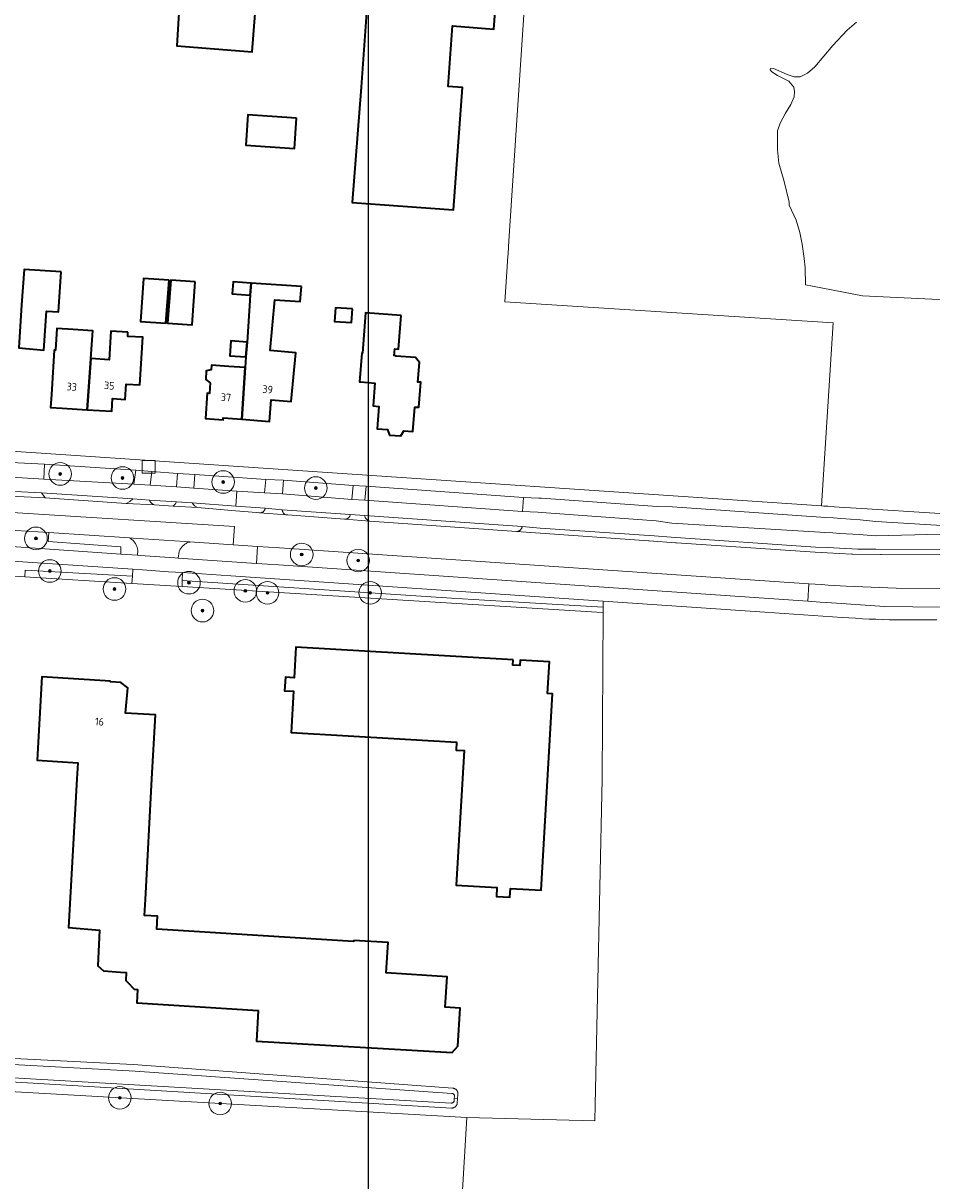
# Model space of a CAD drawing. Extents: x 154222 to 160093, y 456746 to 462495.
# Tile 32 of 254: x 157283 to 157444, y 460929 to 461134. Entities that reach past the tile are written whole.
import ezdxf
from ezdxf.enums import TextEntityAlignment as Align

# ---------------------------------------------------------------- set-up
doc = ezdxf.new("R2010")
doc.units = 0
doc.header["$LTSCALE"] = 0.75
doc.layers.get('0').update_dxf_attribs({"linetype": 'CONTINUOUS'})
doc.layers.get('DEFPOINTS').update_dxf_attribs({"linetype": 'CONTINUOUS'})
for name, color, linetype, lineweight in [('B-XX-GR-BEPLANTING_CULTUUR_BOSPLANTSOEN-GV', 252, 'CONTINUOUS', 18), ('B-XX-GR-BOOM-S', 252, 'CONTINUOUS', 25), ('B-XX-OG-BEBOUWING-GV', 6, 'CONTINUOUS', 35), ('B-XX-OG-BEBOUWING-T18', 1, 'CONTINUOUS', 18), ('B-XX-OG-TERREIN_CULTUURSCHEIDING-GV', 252, 'CONTINUOUS', 18), ('B-XX-OG-TERREIN_ERF-GV', 252, 'CONTINUOUS', 18), ('B-XX-OG-WATER_SLOOT-GV', 252, 'CONTINUOUS', 18), ('B-XX-RI-GWA_RIOOLPUT-S', 252, 'CONTINUOUS', 25), ('B-XX-VH-VERHARDING_ASFALT-GV', 252, 'CONTINUOUS', 18), ('B-XX-VH-VERHARDING_BETONSTRAATSTEEN-GV', 252, 'CONTINUOUS', 18), ('B-XX-VH-VERHARDING_STRAATBAKSTEEN-GV', 252, 'CONTINUOUS', 18), ('B-XX-VH-VERHARDING_TEGEL-GV', 252, 'CONTINUOUS', 18)]:
    doc.layers.add(name, color=color, linetype=linetype, lineweight=lineweight)
doc.styles.add('NLCS-ISO-M-T18', font='NLCS-ISO.ttf', dxfattribs={"height": 1.8})

# ---------------------------------------------------------------- blocks, each defined once
blk = doc.blocks.new('SRI-PUT_INSPECTIEPUT_RIOOLPUT-SO')
at = {"color": 0, "linetype": 'ByBlock', "lineweight": 18}
blk.add_lwpolyline([(-1.125, -1.125), (1.125, -1.125), (1.125, 1.125), (-1.125, 1.125)], close=True, dxfattribs=at)
blk = doc.blocks.new('SGR-BOOM_01-SO')
at = {"linetype": 'ByBlock', "lineweight": 18}
h = blk.add_hatch(color=0, dxfattribs=at)
h.dxf.hatch_style = 1
edge = h.paths.add_edge_path()
edge.add_arc((0, 0), 0.25, 0, 360)
at = {"color": 0, "linetype": 'ByBlock', "lineweight": 18}
for radius in [2, 0.25]:
    blk.add_circle((0, 0), radius, dxfattribs=at)

msp = doc.modelspace()

# ---------------------------------------------------------------- linework, layer by layer
at = {"layer": 'B-XX-GR-BEPLANTING_CULTUUR_BOSPLANTSOEN-GV'}
for points in [[(157302.598, 461035.906), (157283.619, 461036.979), (157283.545, 461035.785), (157302.487, 461034.611)], [(157359.077, 461032.034), (157311.444, 461035.164), (157311.395, 461034.058), (157384.816, 461029.507), (157385.948, 461029.437), (157385.951, 461030.397), (157364.922, 461031.674)]]:
    msp.add_lwpolyline(points, close=True, dxfattribs=at)
at = {"layer": 'B-XX-OG-BEBOUWING-GV'}
for points in [[(157344.245, 461138.207), (157343.11, 461122.486), (157341.519, 461102.081), (157359.482, 461100.773), (157361.058, 461122.426), (157358.525, 461122.61), (157359.304, 461133.307), (157366.611, 461132.768), (157368.116, 461153.145)], [(157311.686, 461150.321), (157310.499, 461129.798), (157323.797, 461128.737), (157324.962, 461143.148)]]:
    msp.add_lwpolyline(points, dxfattribs=at)
for points in [[(157331.664, 461116.999), (157323.052, 461117.56), (157322.816, 461113.945), (157322.701, 461112.184), (157331.313, 461111.623)], [(157289.985, 461089.762), (157283.419, 461090.199), (157283, 461083.917), (157282.495, 461076.333), (157286.913, 461075.932), (157287.372, 461082.818), (157289.513, 461082.675)], [(157309.097, 461088.312), (157304.557, 461088.624), (157304.035, 461081.015), (157308.501, 461080.709)], [(157313.729, 461087.995), (157309.396, 461088.292), (157308.799, 461080.689), (157313.207, 461080.386)], [(157323.625, 461087.793), (157320.45, 461088.015), (157320.298, 461085.872), (157323.477, 461085.649)], [(157332.573, 461087.166), (157323.625, 461087.793), (157323.477, 461085.649), (157322.901, 461077.348), (157322.719, 461074.722), (157322.588, 461072.832), (157321.984, 461063.67), (157326.854, 461063.302), (157327.17, 461067.134), (157330.715, 461066.805), (157331.516, 461075.438), (157326.985, 461075.859), (157327.819, 461084.85), (157332.339, 461084.529)], [(157341.594, 461083.221), (157338.551, 461083.431), (157338.384, 461081.017), (157341.427, 461080.807)], [(157350.185, 461082.059), (157343.904, 461082.551), (157343.343, 461075.383), (157343.203, 461075.394), (157342.805, 461070.31), (157343.029, 461070.292), (157345.544, 461070.062), (157345.238, 461066.033), (157346.234, 461065.957), (157345.934, 461062.017), (157347.779, 461061.877), (157348.145, 461060.886), (157350.139, 461060.735), (157350.67, 461061.657), (157352.287, 461061.534), (157352.617, 461065.849), (157353.304, 461065.795), (157353.652, 461070.232), (157353.153, 461070.271), (157353.427, 461073.76), (157352.71, 461074.599), (157349.221, 461074.872), (157349.225, 461074.922), (157348.975, 461074.942), (157349.068, 461076.128), (157349.716, 461076.077)], [(157292.131, 461079.567), (157289.225, 461079.743), (157288.994, 461075.926), (157288.747, 461075.941), (157288.27, 461068.038), (157288.133, 461065.762), (157290.19, 461065.638), (157294.619, 461065.37), (157295.274, 461074.424), (157295.596, 461079.357)], [(157301.813, 461079.072), (157298.809, 461079.254), (157298.505, 461074.229), (157295.274, 461074.424), (157294.619, 461065.37), (157298.942, 461065.109), (157299.077, 461067.342), (157301.353, 461067.205), (157301.516, 461069.9), (157303.921, 461069.754), (157304.431, 461078.199), (157301.77, 461078.36)], [(157322.901, 461077.348), (157320.026, 461077.549), (157319.842, 461074.923), (157322.719, 461074.722)], [(157322.588, 461072.832), (157319.71, 461073.037), (157316.596, 461073.258), (157316.542, 461072.408), (157315.641, 461072.262), (157315.584, 461070.71), (157316.382, 461070.156), (157316.252, 461068.255), (157315.833, 461068.287), (157315.527, 461063.819), (157318.678, 461063.581), (157318.707, 461063.918), (157321.984, 461063.67)], [(157370.009, 461021.124), (157331.573, 461023.363), (157331.257, 461017.938), (157329.689, 461018.03), (157329.549, 461015.635), (157331.15, 461015.541), (157330.724, 461008.24), (157360.015, 461006.533), (157359.931, 461005.1), (157361.323, 461005.019), (157359.936, 460981.198), (157367.139, 460980.778), (157367.048, 460979.229), (157369.434, 460979.09), (157369.524, 460980.634), (157374.974, 460980.317), (157376.998, 461015.058), (157376.109, 461015.11), (157376.437, 461020.74), (157371.267, 461021.042), (157371.21, 461020.074), (157369.952, 461020.148)], [(157298.742, 461017.342), (157286.547, 461018.09), (157285.773, 461003.319), (157292.923, 461002.887), (157292.775, 461000), (157291.315, 460973.739), (157296.794, 460973.221), (157296.502, 460966.929), (157297.508, 460966.022), (157300.48, 460965.801), (157301.507, 460965.725), (157301.445, 460964.359), (157301.82, 460963.954), (157302.915, 460962.771), (157303.484, 460962.746), (157303.377, 460960.378), (157324.866, 460959.015), (157324.582, 460953.611), (157359.204, 460951.586), (157360.25, 460952.728), (157360.629, 460959.416), (157357.985, 460959.591), (157358.319, 460964.99), (157347.54, 460965.658), (157347.874, 460971.048), (157341.786, 460971.425), (157341.775, 460971.251), (157309.786, 460973.234), (157306.929, 460973.411), (157307.071, 460975.706), (157304.775, 460975.849), (157304.905, 460978.684), (157306.036, 461000), (157306.715, 461011.385), (157301.365, 461011.659), (157301.785, 461016.112), (157300.589, 461017.068), (157298.733, 461017.182)]]:
    msp.add_lwpolyline(points, close=True, dxfattribs=at)
at = {"layer": 'B-XX-OG-TERREIN_CULTUURSCHEIDING-GV'}
for points in [[(157303.199, 461054.668), (157287.022, 461055.707), (157286.91, 461053.067), (157302.849, 461052.177)], [(157310.574, 461054.072), (157306.049, 461054.407), (157305.725, 461052.042), (157310.437, 461051.72)], [(157321.279, 461053.366), (157313.65, 461053.899), (157313.488, 461051.497), (157321.108, 461050.97), (157326.026, 461050.63), (157326.238, 461053.02)], [(157341.69, 461051.98), (157329.364, 461052.872), (157329.189, 461050.47), (157341.453, 461049.503)], [(157371.83, 461049.837), (157344.002, 461051.844), (157343.74, 461049.367), (157371.655, 461047.335)], [(157320.43, 461041.453), (157312.771, 461041.97), (157312.69, 461041.946), (157312.548, 461041.899), (157312.409, 461041.843), (157312.273, 461041.781), (157312.14, 461041.711), (157312.012, 461041.634), (157311.888, 461041.551), (157311.768, 461041.461), (157311.654, 461041.364), (157311.545, 461041.262), (157311.441, 461041.154), (157311.343, 461041.041), (157311.252, 461040.922), (157311.167, 461040.799), (157311.089, 461040.672), (157311.017, 461040.54), (157310.953, 461040.405), (157310.896, 461040.267), (157310.733, 461039.112), (157320.217, 461038.463), (157324.58, 461038.164), (157324.76, 461041.16)], [(157328.649, 461040.897), (157324.76, 461041.16), (157324.58, 461038.164), (157328.469, 461037.898), (157422.188, 461031.482), (157422.399, 461034.559)], [(157320.038, 461035.949), (157311.504, 461036.529), (157311.444, 461035.164), (157359.077, 461032.034), (157364.922, 461031.674), (157385.951, 461030.397), (157385.955, 461031.47)]]:
    msp.add_lwpolyline(points, close=True, dxfattribs=at)
for points in [[(157279.525, 461041.249), (157300.531, 461039.812), (157300.563, 461041.078), (157287.667, 461042.034), (157287.788, 461043.66), (157276.073, 461044.32)], [(157272.277, 461036.483), (157283.545, 461035.785), (157283.619, 461036.979), (157302.598, 461035.906), (157302.702, 461037.127), (157279.6, 461038.697)]]:
    msp.add_lwpolyline(points, dxfattribs=at)
at = {"layer": 'B-XX-OG-TERREIN_ERF-GV'}
for points in [[(157282.043, 461141.137), (157279.144, 461097.281), (157249.66, 461099.923), (157208.724, 461102.616), (157208.658, 461100.1), (157203.621, 461100.487), (157203.744, 461102.935), (157204.021, 461102.925), (157201.426, 461103.096), (157200.178, 461097.954), (157199.858, 461092.615), (157199.766, 461091.073), (157198.391, 461068.11), (157198.123, 461063.625), (157321.418, 461055.31), (157424.611, 461048.35), (157426.657, 461080.777), (157368.559, 461084.49), (157368.966, 461090.654), (157369.041, 461091.784), (157369.124, 461093.041), (157369.27, 461095.255), (157376.448, 461203.835)], [(157368.116, 461153.145), (157366.611, 461132.768), (157359.304, 461133.307), (157358.525, 461122.61), (157361.058, 461122.426), (157359.482, 461100.773), (157341.519, 461102.081), (157343.11, 461122.486), (157344.245, 461138.207)], [(157324.962, 461143.148), (157323.797, 461128.737), (157310.499, 461129.798), (157311.686, 461150.321)], [(157430.807, 461133.952), (157429.176, 461132.542), (157426.615, 461129.862), (157423.455, 461126.069), (157422.155, 461124.933), (157420.833, 461124.285), (157419.8, 461124.281), (157418.532, 461124.723), (157416.111, 461125.785), (157415.663, 461125.841), (157415.508, 461125.529), (157415.841, 461125.199), (157416.798, 461124.56), (157418.81, 461123.536), (157419.71, 461122.468), (157419.85, 461121.69), (157419.756, 461120.754), (157419.158, 461119.388), (157418.229, 461117.864), (157417.282, 461116.126), (157416.84, 461114.721), (157416.826, 461113.279), (157416.834, 461111.389), (157417.059, 461109.014), (157418.007, 461105.783), (157418.9, 461102.104), (157418.892, 461101.556), (157420.135, 461098.925), (157420.794, 461096.734), (157421.198, 461094.653), (157421.568, 461092.143), (157421.737, 461090.515), (157421.789, 461087.496), (157423.002, 461087.234), (157431.853, 461085.534), (157450.308, 461084.618)], [(157283, 461083.917), (157283.419, 461090.199), (157289.985, 461089.762), (157289.513, 461082.675), (157287.372, 461082.818), (157286.913, 461075.932), (157282.495, 461076.333)], [(157242.404, 460946.841), (157361.803, 460940.071), (157384.472, 460939.475), (157384.533, 460942.342), (157385.772, 461000), (157385.891, 461019.836), (157385.948, 461029.437), (157384.816, 461029.507), (157311.395, 461034.058), (157302.487, 461034.611), (157283.545, 461035.785), (157272.277, 461036.483)], [(157358.481, 460883.609), (157361.803, 460940.071), (157242.404, 460946.841), (157242.47, 460948.712), (157203.832, 460951.018), (157172.772, 460952.982), (157172.74, 460952.984), (157172.652, 460952.996), (157172.565, 460953.016), (157172.522, 460953.03), (157167.227, 460953.661)], [(157267.647, 460951.23), (157302.722, 460949.456), (157359.321, 460945.272), (157359.361, 460945.268), (157359.45, 460945.254), (157359.536, 460945.232), (157359.621, 460945.202), (157359.702, 460945.165), (157359.78, 460945.121), (157359.853, 460945.07), (157359.922, 460945.012), (157359.985, 460944.949), (157360.042, 460944.881), (157360.093, 460944.807), (157360.137, 460944.729), (157360.174, 460944.648), (157360.204, 460944.563), (157360.226, 460944.477), (157360.24, 460944.389), (157360.246, 460944.299), (157360.244, 460944.21), (157360.187, 460943.392), (157360.138, 460942.682), (157360.134, 460942.641), (157360.121, 460942.552), (157360.099, 460942.466), (157360.07, 460942.381), (157360.034, 460942.3), (157359.99, 460942.222), (157359.94, 460942.148), (157359.883, 460942.08), (157359.82, 460942.016), (157359.752, 460941.959), (157359.679, 460941.907), (157359.601, 460941.863), (157359.52, 460941.825), (157359.436, 460941.795), (157359.349, 460941.773), (157359.261, 460941.758), (157359.172, 460941.752), (157359.083, 460941.753), (157242.47, 460948.712)]]:
    msp.add_lwpolyline(points, dxfattribs=at)
for points in [[(157331.664, 461116.999), (157331.313, 461111.623), (157322.701, 461112.184), (157322.816, 461113.945), (157323.052, 461117.56)], [(157309.097, 461088.312), (157308.501, 461080.709), (157304.035, 461081.015), (157304.557, 461088.624)], [(157313.729, 461087.995), (157313.207, 461080.386), (157308.799, 461080.689), (157309.396, 461088.292)], [(157323.625, 461087.793), (157332.573, 461087.166), (157332.339, 461084.529), (157327.819, 461084.85), (157326.985, 461075.859), (157331.516, 461075.438), (157330.715, 461066.805), (157327.17, 461067.134), (157326.854, 461063.302), (157321.984, 461063.67), (157318.707, 461063.918), (157318.678, 461063.581), (157315.527, 461063.819), (157315.833, 461068.287), (157316.252, 461068.255), (157316.382, 461070.156), (157315.584, 461070.71), (157315.641, 461072.262), (157316.542, 461072.408), (157316.596, 461073.258), (157319.71, 461073.037), (157322.588, 461072.832), (157322.719, 461074.722), (157319.842, 461074.923), (157320.026, 461077.549), (157322.901, 461077.348), (157323.477, 461085.649), (157320.298, 461085.872), (157320.45, 461088.015)], [(157341.594, 461083.221), (157341.427, 461080.807), (157338.384, 461081.017), (157338.551, 461083.431)], [(157350.185, 461082.059), (157349.716, 461076.077), (157349.068, 461076.128), (157348.975, 461074.942), (157349.225, 461074.922), (157349.221, 461074.872), (157352.71, 461074.599), (157353.427, 461073.76), (157353.153, 461070.271), (157353.652, 461070.232), (157353.304, 461065.795), (157352.617, 461065.849), (157352.287, 461061.534), (157350.67, 461061.657), (157350.139, 461060.735), (157348.145, 461060.886), (157347.779, 461061.877), (157345.934, 461062.017), (157346.234, 461065.957), (157345.238, 461066.033), (157345.544, 461070.062), (157343.029, 461070.292), (157342.805, 461070.31), (157343.203, 461075.394), (157343.343, 461075.383), (157343.904, 461082.551)], [(157295.274, 461074.424), (157298.505, 461074.229), (157298.809, 461079.254), (157301.813, 461079.072), (157301.77, 461078.36), (157304.431, 461078.199), (157303.921, 461069.754), (157301.516, 461069.9), (157301.353, 461067.205), (157299.077, 461067.342), (157298.942, 461065.109), (157294.619, 461065.37), (157290.19, 461065.638), (157288.133, 461065.762), (157288.27, 461068.038), (157288.747, 461075.941), (157288.994, 461075.926), (157289.225, 461079.743), (157292.131, 461079.567), (157295.596, 461079.357)], [(157331.257, 461017.938), (157331.573, 461023.363), (157370.009, 461021.124), (157369.952, 461020.148), (157371.21, 461020.074), (157371.267, 461021.042), (157376.437, 461020.74), (157376.109, 461015.11), (157376.998, 461015.058), (157374.974, 460980.317), (157369.524, 460980.634), (157369.434, 460979.09), (157367.048, 460979.229), (157367.139, 460980.778), (157359.936, 460981.198), (157361.323, 461005.019), (157359.931, 461005.1), (157360.015, 461006.533), (157330.724, 461008.24), (157331.15, 461015.541), (157329.549, 461015.635), (157329.689, 461018.03)], [(157286.547, 461018.09), (157298.742, 461017.342), (157298.733, 461017.182), (157300.589, 461017.068), (157301.785, 461016.112), (157301.365, 461011.659), (157306.715, 461011.385), (157306.036, 461000), (157304.905, 460978.684), (157304.775, 460975.849), (157307.071, 460975.706), (157306.929, 460973.411), (157309.786, 460973.234), (157341.775, 460971.251), (157341.786, 460971.425), (157347.874, 460971.048), (157347.54, 460965.658), (157358.319, 460964.99), (157357.985, 460959.591), (157360.629, 460959.416), (157360.25, 460952.728), (157359.204, 460951.586), (157324.582, 460953.611), (157324.866, 460959.015), (157303.377, 460960.378), (157303.484, 460962.746), (157302.915, 460962.771), (157301.82, 460963.954), (157301.445, 460964.359), (157301.507, 460965.725), (157300.48, 460965.801), (157297.508, 460966.022), (157296.502, 460966.929), (157296.794, 460973.221), (157291.315, 460973.739), (157292.775, 461000), (157292.923, 461002.887), (157285.773, 461003.319)]]:
    msp.add_lwpolyline(points, close=True, dxfattribs=at)
at = {"layer": 'B-XX-OG-WATER_SLOOT-GV'}
for points in [[(157172.824, 460955.331), (157303.103, 460948.308), (157359.173, 460944.35), (157359.196, 460944.348), (157359.258, 460944.336), (157359.319, 460944.317), (157359.376, 460944.29), (157359.429, 460944.256), (157359.478, 460944.215), (157359.521, 460944.169), (157359.558, 460944.118), (157359.589, 460944.062), (157359.612, 460944.003), (157359.628, 460943.942), (157359.635, 460943.879), (157359.635, 460943.816), (157359.606, 460943.424), (157360.187, 460943.392), (157360.244, 460944.21), (157360.246, 460944.299), (157360.24, 460944.389), (157360.226, 460944.477), (157360.204, 460944.563), (157360.174, 460944.648), (157360.137, 460944.729), (157360.093, 460944.807), (157360.042, 460944.881), (157359.985, 460944.949), (157359.922, 460945.012), (157359.853, 460945.07), (157359.78, 460945.121), (157359.702, 460945.165), (157359.621, 460945.202), (157359.536, 460945.232), (157359.45, 460945.254), (157359.361, 460945.268), (157359.321, 460945.272), (157302.722, 460949.456), (157267.647, 460951.23)], [(157203.891, 460951.569), (157359.055, 460942.631), (157359.118, 460942.631), (157359.181, 460942.64), (157359.242, 460942.656), (157359.3, 460942.68), (157359.355, 460942.711), (157359.406, 460942.749), (157359.451, 460942.793), (157359.491, 460942.842), (157359.524, 460942.896), (157359.55, 460942.953), (157359.569, 460943.014), (157359.58, 460943.076), (157359.581, 460943.093), (157359.606, 460943.424), (157359.635, 460943.816), (157359.635, 460943.879), (157359.628, 460943.942), (157359.612, 460944.003), (157359.589, 460944.062), (157359.558, 460944.118), (157359.521, 460944.169), (157359.478, 460944.215), (157359.429, 460944.256), (157359.376, 460944.29), (157359.319, 460944.317), (157359.258, 460944.336), (157359.196, 460944.348), (157359.173, 460944.35), (157303.103, 460948.308), (157172.824, 460955.331)], [(157242.47, 460948.712), (157359.083, 460941.753), (157359.172, 460941.752), (157359.261, 460941.758), (157359.349, 460941.773), (157359.436, 460941.795), (157359.52, 460941.825), (157359.601, 460941.863), (157359.679, 460941.907), (157359.752, 460941.959), (157359.82, 460942.016), (157359.883, 460942.08), (157359.94, 460942.148), (157359.99, 460942.222), (157360.034, 460942.3), (157360.07, 460942.381), (157360.099, 460942.466), (157360.121, 460942.552), (157360.134, 460942.641), (157360.138, 460942.682), (157360.187, 460943.392), (157359.606, 460943.424), (157359.581, 460943.093), (157359.58, 460943.076), (157359.569, 460943.014), (157359.55, 460942.953), (157359.524, 460942.896), (157359.491, 460942.842), (157359.451, 460942.793), (157359.406, 460942.749), (157359.355, 460942.711), (157359.3, 460942.68), (157359.242, 460942.656), (157359.181, 460942.64), (157359.118, 460942.631), (157359.055, 460942.631), (157203.891, 460951.569)]]:
    msp.add_lwpolyline(points, dxfattribs=at)
at = {"layer": 'B-XX-VH-VERHARDING_ASFALT-GV'}
for points in [[(157276.96, 461051.132), (157286.523, 461050.676), (157302.712, 461049.625), (157305.65, 461049.364), (157310.388, 461049.067), (157313.201, 461048.907), (157320.92, 461048.318), (157321.108, 461050.97), (157313.488, 461051.497), (157310.437, 461051.72), (157305.725, 461052.042), (157302.849, 461052.177), (157286.91, 461053.067), (157276.359, 461053.71)], [(157445.779, 461043.334), (157434.098, 461043.051), (157431.261, 461043.274), (157427.847, 461043.482), (157426.603, 461043.558), (157425.153, 461043.646), (157424.308, 461043.697), (157398.145, 461045.29), (157395.358, 461045.725), (157375.052, 461047.201), (157374.393, 461047.249), (157371.655, 461047.335), (157343.74, 461049.367), (157341.453, 461049.503), (157329.189, 461050.47), (157326.026, 461050.63), (157321.108, 461050.97), (157320.92, 461048.318), (157326.115, 461047.922), (157329.143, 461047.677), (157341.164, 461046.85), (157343.757, 461046.637), (157371.606, 461044.673), (157374.793, 461044.414), (157394.983, 461043.03), (157398.016, 461042.782), (157423.56, 461041.06), (157425.658, 461040.974), (157431.045, 461040.69), (157434.223, 461040.685), (157449.387, 461040.633)], [(157448.486, 461039.698), (157435.187, 461039.745), (157435.058, 461039.747), (157430.165, 461039.813), (157430.012, 461039.815), (157425.627, 461040.035), (157423.518, 461040.165), (157398.913, 461041.812), (157398.779, 461041.822), (157394.076, 461042.166), (157393.988, 461042.172), (157375.674, 461043.441), (157370.613, 461043.813), (157370.606, 461043.813), (157344.665, 461045.653), (157340.238, 461046.006), (157340.165, 461046.012), (157330.1, 461046.741), (157329.869, 461046.757), (157325.091, 461047.095), (157325.085, 461047.095), (157324.569, 461047.148), (157320.858, 461047.459), (157314.138, 461048.069), (157309.826, 461048.316), (157306.513, 461048.551), (157301.475, 461048.785), (157287.186, 461049.764), (157275.923, 461050.281)], [(157276.073, 461044.32), (157287.788, 461043.66), (157302.068, 461042.694), (157302.754, 461042.648), (157311.875, 461042.031), (157312.771, 461041.97), (157320.43, 461041.453), (157320.662, 461044.702), (157281.32, 461047.197)], [(157281.32, 461047.197), (157320.662, 461044.702), (157320.43, 461041.453), (157324.76, 461041.16), (157328.649, 461040.897), (157422.399, 461034.559), (157424.593, 461034.41), (157425.791, 461034.329), (157428.987, 461034.113), (157437.853, 461033.76), (157446.726, 461033.688)], [(157450.806, 461030.337), (157435.795, 461030.551), (157425.58, 461031.25), (157424.382, 461031.332), (157422.188, 461031.482), (157328.469, 461037.898), (157324.58, 461038.164), (157320.217, 461038.463), (157310.733, 461039.112), (157310.14, 461039.153), (157303.957, 461039.577), (157303.497, 461039.608), (157300.531, 461039.812), (157279.525, 461041.249)], [(157279.6, 461038.697), (157302.702, 461037.127), (157304.424, 461037.01), (157309.013, 461036.698), (157311.504, 461036.529), (157320.038, 461035.949), (157385.955, 461031.47), (157414.594, 461029.524), (157428.263, 461028.595), (157429.458, 461028.515), (157430.653, 461028.443), (157431.849, 461028.379), (157433.045, 461028.323), (157434.241, 461028.275), (157435.438, 461028.236), (157436.635, 461028.204), (157437.832, 461028.18), (157439.03, 461028.164), (157440.227, 461028.156), (157441.424, 461028.156), (157442.622, 461028.164), (157443.819, 461028.18), (157445.016, 461028.204)]]:
    msp.add_lwpolyline(points, dxfattribs=at)
at = {"layer": 'B-XX-VH-VERHARDING_BETONSTRAATSTEEN-GV'}
for points in [[(157287.022, 461055.707), (157276.434, 461056.275), (157276.359, 461053.71), (157286.91, 461053.067)], [(157306.049, 461054.407), (157303.199, 461054.668), (157302.849, 461052.177), (157305.725, 461052.042)], [(157313.65, 461053.899), (157310.574, 461054.072), (157310.437, 461051.72), (157313.488, 461051.497)], [(157329.364, 461052.872), (157326.238, 461053.02), (157326.026, 461050.63), (157329.189, 461050.47)], [(157286.523, 461050.676), (157276.96, 461051.132), (157276.482, 461050.658), (157275.923, 461050.281), (157287.186, 461049.764), (157286.844, 461050.212)], [(157302.712, 461049.625), (157286.523, 461050.676), (157286.844, 461050.212), (157287.186, 461049.764), (157301.475, 461048.785), (157302.129, 461049.153)], [(157344.002, 461051.844), (157341.69, 461051.98), (157341.453, 461049.503), (157343.74, 461049.367)], [(157305.65, 461049.364), (157302.712, 461049.625), (157302.129, 461049.153), (157301.475, 461048.785), (157306.513, 461048.551), (157306.492, 461048.555), (157306.4, 461048.579), (157306.312, 461048.611), (157306.225, 461048.65), (157306.143, 461048.696), (157306.065, 461048.749), (157305.992, 461048.809), (157305.923, 461048.874), (157305.861, 461048.945), (157305.805, 461049.021), (157305.755, 461049.102), (157305.713, 461049.186), (157305.678, 461049.274)], [(157310.388, 461049.067), (157305.65, 461049.364), (157305.678, 461049.274), (157305.713, 461049.186), (157305.755, 461049.102), (157305.805, 461049.021), (157305.861, 461048.945), (157305.923, 461048.874), (157305.992, 461048.809), (157306.065, 461048.749), (157306.143, 461048.696), (157306.225, 461048.65), (157306.312, 461048.611), (157306.4, 461048.579), (157306.492, 461048.555), (157306.513, 461048.551), (157309.826, 461048.316), (157310.188, 461048.631)], [(157313.201, 461048.907), (157310.388, 461049.067), (157310.188, 461048.631), (157309.826, 461048.316), (157314.138, 461048.069), (157313.578, 461048.385)], [(157320.92, 461048.318), (157313.201, 461048.907), (157313.578, 461048.385), (157314.138, 461048.069), (157320.858, 461047.459), (157324.569, 461047.148), (157325.085, 461047.095), (157325.091, 461047.095), (157325.184, 461047.096), (157325.273, 461047.105), (157325.361, 461047.122), (157325.447, 461047.146), (157325.531, 461047.178), (157325.611, 461047.218), (157325.688, 461047.265), (157325.759, 461047.318), (157325.826, 461047.377), (157325.888, 461047.442), (157325.943, 461047.513), (157325.992, 461047.588), (157326.034, 461047.667), (157326.068, 461047.749), (157326.095, 461047.835), (157326.115, 461047.922)], [(157329.143, 461047.677), (157326.115, 461047.922), (157326.095, 461047.835), (157326.068, 461047.749), (157326.034, 461047.667), (157325.992, 461047.588), (157325.943, 461047.513), (157325.888, 461047.442), (157325.826, 461047.377), (157325.759, 461047.318), (157325.688, 461047.265), (157325.611, 461047.218), (157325.531, 461047.178), (157325.447, 461047.146), (157325.361, 461047.122), (157325.273, 461047.105), (157325.184, 461047.096), (157325.091, 461047.095), (157329.869, 461046.757), (157329.847, 461046.761), (157329.765, 461046.784), (157329.685, 461046.814), (157329.609, 461046.851), (157329.537, 461046.896), (157329.469, 461046.946), (157329.406, 461047.004), (157329.349, 461047.067), (157329.298, 461047.135), (157329.254, 461047.207), (157329.216, 461047.283), (157329.186, 461047.363), (157329.164, 461047.444), (157329.149, 461047.528), (157329.143, 461047.613)], [(157341.164, 461046.85), (157329.143, 461047.677), (157329.143, 461047.613), (157329.149, 461047.528), (157329.164, 461047.444), (157329.186, 461047.363), (157329.216, 461047.283), (157329.254, 461047.207), (157329.298, 461047.135), (157329.349, 461047.067), (157329.406, 461047.004), (157329.469, 461046.946), (157329.537, 461046.896), (157329.609, 461046.851), (157329.685, 461046.814), (157329.765, 461046.784), (157329.847, 461046.761), (157329.869, 461046.757), (157330.1, 461046.741), (157340.165, 461046.012), (157340.238, 461046.006), (157340.342, 461046.011), (157340.426, 461046.023), (157340.509, 461046.042), (157340.59, 461046.069), (157340.668, 461046.104), (157340.742, 461046.146), (157340.812, 461046.195), (157340.877, 461046.25), (157340.936, 461046.31), (157340.99, 461046.377), (157341.037, 461046.448), (157341.077, 461046.523), (157341.111, 461046.601), (157341.136, 461046.682), (157341.154, 461046.765)], [(157343.757, 461046.637), (157341.164, 461046.85), (157341.154, 461046.765), (157341.136, 461046.682), (157341.111, 461046.601), (157341.077, 461046.523), (157341.037, 461046.448), (157340.99, 461046.377), (157340.936, 461046.31), (157340.877, 461046.25), (157340.812, 461046.195), (157340.742, 461046.146), (157340.668, 461046.104), (157340.59, 461046.069), (157340.509, 461046.042), (157340.426, 461046.023), (157340.342, 461046.011), (157340.238, 461046.006), (157344.665, 461045.653), (157344.575, 461045.669), (157344.487, 461045.692), (157344.401, 461045.723), (157344.318, 461045.762), (157344.239, 461045.807), (157344.164, 461045.859), (157344.094, 461045.918), (157344.03, 461045.983), (157343.971, 461046.052), (157343.919, 461046.127), (157343.873, 461046.206), (157343.835, 461046.289), (157343.804, 461046.375), (157343.78, 461046.463), (157343.764, 461046.553)], [(157371.606, 461044.673), (157343.757, 461046.637), (157343.764, 461046.553), (157343.78, 461046.463), (157343.804, 461046.375), (157343.835, 461046.289), (157343.873, 461046.206), (157343.919, 461046.127), (157343.971, 461046.052), (157344.03, 461045.983), (157344.094, 461045.918), (157344.164, 461045.859), (157344.239, 461045.807), (157344.318, 461045.762), (157344.401, 461045.723), (157344.487, 461045.692), (157344.575, 461045.669), (157344.665, 461045.653), (157370.606, 461043.813), (157370.613, 461043.813), (157370.71, 461043.817), (157370.799, 461043.829), (157370.886, 461043.849), (157370.97, 461043.876), (157371.052, 461043.911), (157371.131, 461043.954), (157371.205, 461044.003), (157371.275, 461044.058), (157371.339, 461044.12), (157371.398, 461044.187), (157371.451, 461044.259), (157371.496, 461044.336), (157371.535, 461044.416), (157371.566, 461044.499), (157371.59, 461044.585)], [(157304.424, 461037.01), (157302.702, 461037.127), (157302.598, 461035.906), (157302.487, 461034.611), (157311.395, 461034.058), (157311.444, 461035.164), (157311.504, 461036.529), (157309.013, 461036.698)]]:
    msp.add_lwpolyline(points, close=True, dxfattribs=at)
at = {"layer": 'B-XX-VH-VERHARDING_STRAATBAKSTEEN-GV'}
msp.add_lwpolyline([(157302.754, 461042.648), (157302.068, 461042.694), (157302.198, 461042.621), (157302.325, 461042.541), (157302.447, 461042.454), (157302.564, 461042.361), (157302.676, 461042.261), (157302.782, 461042.156), (157302.883, 461042.045), (157302.978, 461041.93), (157303.066, 461041.809), (157303.148, 461041.683), (157303.223, 461041.554), (157303.291, 461041.421), (157303.352, 461041.284), (157303.405, 461041.144), (157303.451, 461041.001), (157303.489, 461040.857), (157303.519, 461040.71), (157303.542, 461040.562), (157303.549, 461040.499), (157303.497, 461039.608), (157303.957, 461039.577), (157310.14, 461039.153), (157310.733, 461039.112), (157310.896, 461040.267), (157310.953, 461040.405), (157311.017, 461040.54), (157311.089, 461040.672), (157311.167, 461040.799), (157311.252, 461040.922), (157311.343, 461041.041), (157311.441, 461041.154), (157311.545, 461041.262), (157311.654, 461041.364), (157311.768, 461041.461), (157311.888, 461041.551), (157312.012, 461041.634), (157312.14, 461041.711), (157312.273, 461041.781), (157312.409, 461041.843), (157312.548, 461041.899), (157312.69, 461041.946), (157312.771, 461041.97), (157311.875, 461042.031)], close=True, dxfattribs=at)
at = {"layer": 'B-XX-VH-VERHARDING_TEGEL-GV'}
for points in [[(157470.549, 461045.386), (157431.76, 461047.868), (157427.761, 461048.137), (157426.845, 461048.199), (157425.742, 461048.273), (157425.054, 461048.32), (157424.611, 461048.35), (157321.418, 461055.31), (157198.123, 461063.625)], [(157276.434, 461056.275), (157287.022, 461055.707), (157303.199, 461054.668), (157306.049, 461054.407), (157310.574, 461054.072), (157313.65, 461053.899), (157321.279, 461053.366), (157326.238, 461053.02), (157329.364, 461052.872), (157341.69, 461051.98), (157344.002, 461051.844), (157371.83, 461049.837), (157374.555, 461049.727), (157375.035, 461049.693), (157395.532, 461048.241), (157398.245, 461048.167), (157424.471, 461046.38), (157425.357, 461046.32), (157426.765, 461046.224), (157428.014, 461046.139), (157431.485, 461045.902), (157434.223, 461045.566), (157448.866, 461044.709)]]:
    msp.add_lwpolyline(points, dxfattribs=at)
msp.add_lwpolyline([(157302.068, 461042.694), (157287.788, 461043.66), (157287.667, 461042.034), (157300.563, 461041.078), (157300.531, 461039.812), (157303.497, 461039.608), (157303.549, 461040.499), (157303.542, 461040.562), (157303.519, 461040.71), (157303.489, 461040.857), (157303.451, 461041.001), (157303.405, 461041.144), (157303.352, 461041.284), (157303.291, 461041.421), (157303.223, 461041.554), (157303.148, 461041.683), (157303.066, 461041.809), (157302.978, 461041.93), (157302.883, 461042.045), (157302.782, 461042.156), (157302.676, 461042.261), (157302.564, 461042.361), (157302.447, 461042.454), (157302.325, 461042.541), (157302.198, 461042.621)], close=True, dxfattribs=at)
at = {"layer": 'DEFPOINTS'}
msp.add_lwpolyline([(156719.928, 460869.464), (157344.431, 460869.464), (157344.431, 461220.065), (156719.928, 461220.065)], close=True, dxfattribs=at)

# ---------------------------------------------------------------- block references
at = {"layer": 'B-XX-GR-BOOM-S'}
for p in [(157289.808, 461054.001), (157300.859, 461053.288), (157318.683, 461052.575), (157335.081, 461051.505), (157285.53, 461042.593), (157332.586, 461039.741), (157342.568, 461038.672), (157287.994, 461036.816), (157312.623, 461034.75), (157299.449, 461033.629), (157322.604, 461033.324), (157326.526, 461032.968), (157344.706, 461032.968), (157315.029, 461029.809), (157300.382, 460943.554), (157318.143, 460942.547)]:
    msp.add_blockref('SGR-BOOM_01-SO', p, dxfattribs=at)
at = {"layer": 'B-XX-RI-GWA_RIOOLPUT-S'}
msp.add_blockref('SRI-PUT_INSPECTIEPUT_RIOOLPUT-SO', (157305.486, 461055.283), dxfattribs=at)

# ---------------------------------------------------------------- texts
at = {"layer": 'B-XX-OG-BEBOUWING-T18', "style": 'NLCS-ISO-M-T18'}
for s, rotation, p in [('33', 355.4, (157291.876, 461069.428)), ('35', 355.4, (157298.51, 461069.641)), ('39', 355.4, (157326.564, 461068.97)), ('37', 355.7, (157319.18, 461067.554)), ('16', 356.1, (157296.787, 461010.15))]:
    msp.add_text(s, height=1.35, rotation=rotation, dxfattribs=at).set_placement(p, align=Align.MIDDLE_CENTER)

doc.saveas('drawing.dxf')
